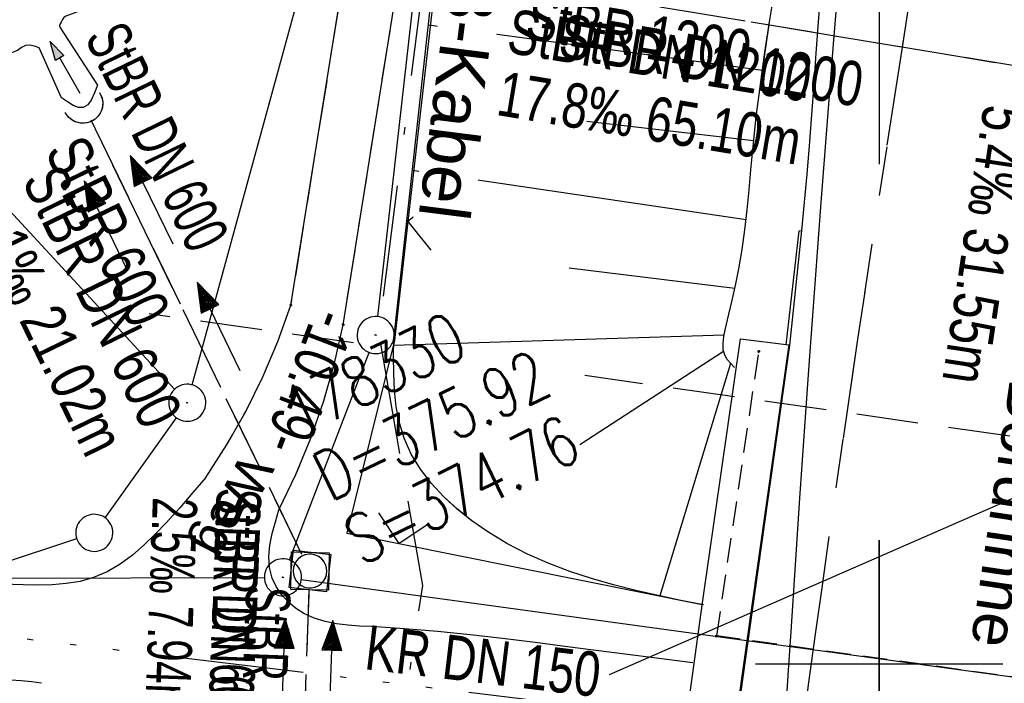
# Model space of a CAD drawing. Extents: x 508275 to 508667, y 447201 to 448341.
# Tile 25 of 33: x 508465 to 508505, y 448099 to 448126. Entities that reach past the tile are written whole.
import ezdxf

# ---------------------------------------------------------------- set-up
doc = ezdxf.new("R2010")
doc.units = 0
doc.header["$LTSCALE"] = 10
doc.header["$MEASUREMENT"] = 0
for name, pattern in [('ACAD_ISO14W100', [25.5, 12, -3, 0.5, -3, 0.5, -3, 0.5, -3]), ('ACAD_ISO16W100', [73, 15, -6.5, 15, -6.5, 15, -7, 1, -7]), ('AUSGEZOGEN', [0]), ('LT00', [0]), ('LT02', [0.4, 0.2, -0.2]), ('LT11', [0.3, 0.2, -0.1]), ('LT12', [0.4, 0.3, -0.1]), ('LT17', [0.15, 0.1, -0.05]), ('STRICHLINIE2', [0.375, 0.25, -0.125])]:
    doc.linetypes.add(name, pattern=pattern)
doc.layers.get('0').update_dxf_attribs({"linetype": 'LT00'})
for name, color, linetype in [('--EK_FBR', 250, 'LT00'), ('--EK_Halt-Pfeil', 4, 'LT00'), ('--EK_Haltung', 7, 'STRICHLINIE2'), ('--EK_Haltung-Text', 140, 'LT00'), ('--EK_Schacht-Text', 5, 'LT00'), ('--EK_ST-93-1', 30, 'LT17'), ('--EL_DFK_AB_L', 21, 'LT00'), ('--EL_DFK_AB_P', 7, 'LT00'), ('--EL_Halt-Pfeil', 4, 'LT00'), ('--EL_Haltung', 182, 'STRICHLINIE2'), ('--EL_Haltung-Text', 182, 'LT00'), ('ABSTAND', 8, 'LT00'), ('BAB-KABEL', 220, 'ACAD_ISO16W100'), ('BAB-KABEL_TEXT', 221, 'Continuous'), ('DFK_AB_L', 21, 'LT00'), ('DFK_AB_P', 7, 'LT00'), ('DFK_GZPKT', 250, 'LT00'), ('DFK_KATASTER', 250, 'LT00'), ('DL', 182, 'LT12'), ('DL_PFEIL', 201, 'LT00'), ('DL_TEXT', 182, 'LT00'), ('FELDWEG_TEXT', 250, 'Continuous'), ('PFEIL', 140, 'AUSGEZOGEN'), ('RINNE_TEXT', 11, 'Continuous'), ('TELEKOM', 210, 'ACAD_ISO14W100'), ('V125_AFBR_BAB', 250, 'LT00'), ('V125_BOESCH', 250, 'LT00'), ('V125_BOSCHUNG', 250, 'LT00'), ('V125_BR_KAPPE', 30, 'LT00'), ('V125_BR_WID', 30, 'LT17'), ('V125_FELDWEG', 250, 'LT11'), ('V125_GRABEN', 250, 'LT00'), ('V125_H_BORD', 8, 'LT00'), ('V125_KA_MULD', 182, 'LT00'), ('V125_LD_MARK', 250, 'LT00'), ('V125_LG_MARK', 250, 'LT02'), ('V125_RASTER', 250, 'LT00'), ('V125_UK_DURCH', 182, 'LT00'), ('V125_ZAUN', 40, 'LT00'), ('V126_AFBR_BAB', 250, 'LT00'), ('V126_BOESCH', 250, 'LT00'), ('V126_BOSCHUNG', 250, 'LT00'), ('V126_BR_KAPPE', 30, 'LT00'), ('V126_BR_WID', 30, 'LT17'), ('V126_FELDWEG', 250, 'LT11'), ('V126_GRABEN', 250, 'LT00'), ('V126_H_BORD', 8, 'LT00'), ('V126_KA_MULD', 182, 'LT00'), ('V126_LD_MARK', 250, 'LT00'), ('V126_LG_MARK', 250, 'LT02'), ('V126_RASTER', 250, 'LT00'), ('V126_UK_DURCH', 182, 'LT00'), ('V126_ZAUN', 40, 'LT00')]:
    doc.layers.add(name, color=color, linetype=linetype)
doc.styles.add('Arial', font='ARIAL.TTF')
doc.styles.add('Beschrift', font='ARIAL.TTF')
doc.styles.add('Haltungsbeschriftung', font='ARIAL.TTF', dxfattribs={"width": 0.75})
doc.styles.add('schachtbeschriftung', font='romans.shx', dxfattribs={"width": 0.75, "height": 2})
doc.styles.get("Standard").update_dxf_attribs({"font": 'ARIAL.TTF'})

# ---------------------------------------------------------------- blocks, each defined once
blk = doc.blocks.new('SYMB7010')
at = {"color": 0, "linetype": 'ByBlock'}
for points in [[(-0.031408, 0.499213), (-0.093728, 0.49134), (-0.15457, 0.475719), (-0.212975, 0.452595), (-0.268021, 0.422333), (-0.31884, 0.385411), (-0.36463, 0.342411), (-0.40467, 0.29401), (-0.438329, 0.240973), (-0.465074, 0.184136), (-0.484486, 0.124395), (-0.496256, 0.062692), (-0.5002, 0)], [(0.5002, 0), (0.496256, 0.062692), (0.484485, 0.124395), (0.465074, 0.184136), (0.438329, 0.240973), (0.40467, 0.29401), (0.36463, 0.342411), (0.31884, 0.385411), (0.268021, 0.422333), (0.212975, 0.452595), (0.15457, 0.475719), (0.093728, 0.49134), (0.031408, 0.499213), (-0.031408, 0.499213)], [(-0.5002, 0), (-0.496256, -0.062692), (-0.484486, -0.124395), (-0.465075, -0.184136), (-0.438329, -0.240973), (-0.404671, -0.29401), (-0.36463, -0.342411), (-0.31884, -0.385411), (-0.268021, -0.422333), (-0.212975, -0.452595), (-0.154571, -0.475719), (-0.093728, -0.49134), (-0.031408, -0.499213), (0.031408, -0.499213)], [(0.031408, -0.499213), (0.093728, -0.491341), (0.15457, -0.475719), (0.212975, -0.452595), (0.268021, -0.422333), (0.31884, -0.385411), (0.36463, -0.342411), (0.404671, -0.294011), (0.438329, -0.240974), (0.465075, -0.184136), (0.484486, -0.124395), (0.496256, -0.062692), (0.500201, 0)]]:
    blk.add_lwpolyline(points, dxfattribs=at)
blk = doc.blocks.new('SYMB0003')
at = {"color": 0, "linetype": 'ByBlock'}
for p, q in [((-0.015712, 0), (0.010166, 0.012015)), ((0, -0.021257), (-0.015712, 0)), ((0.010166, 0.012015), (0, -0.021257))]:
    blk.add_line(p, q, dxfattribs=at)
for points in [[(-0.031395, 0.499013), (-0.093691, 0.491144), (-0.154509, 0.475528), (-0.21289, 0.452414), (-0.267913, 0.422164), (-0.318712, 0.385257), (-0.364484, 0.342274), (-0.404509, 0.293893), (-0.438154, 0.240877), (-0.464888, 0.184062), (-0.484292, 0.124345), (-0.496058, 0.062667), (-0.5, 0)], [(0.5, 0), (0.496057, 0.062667), (0.484292, 0.124345), (0.464888, 0.184062), (0.438153, 0.240877), (0.404509, 0.293893), (0.364484, 0.342274), (0.318712, 0.385257), (0.267913, 0.422164), (0.21289, 0.452414), (0.154509, 0.475528), (0.093691, 0.491144), (0.031395, 0.499013), (-0.031395, 0.499013)], [(-0.5, 0), (-0.496058, -0.062667), (-0.484292, -0.124345), (-0.464888, -0.184062), (-0.438154, -0.240877), (-0.404509, -0.293893), (-0.364485, -0.342274), (-0.318712, -0.385257), (-0.267914, -0.422164), (-0.21289, -0.452414), (-0.154509, -0.475529), (-0.093691, -0.491144), (-0.031395, -0.499014), (0.031395, -0.499014)], [(0.031395, -0.499014), (0.093691, -0.491144), (0.154509, -0.475529), (0.21289, -0.452414), (0.267914, -0.422164), (0.318712, -0.385257), (0.364485, -0.342274), (0.404509, -0.293893), (0.438154, -0.240877), (0.464889, -0.184062), (0.484292, -0.124345), (0.496058, -0.062667), (0.5, 0)]]:
    blk.add_lwpolyline(points, dxfattribs=at)
blk = doc.blocks.new('Pfreil3')
at = {"layer": 'PFEIL'}
blk.add_hatch(color=256, dxfattribs=at).paths.add_polyline_path([(-1.549, 0.273), (-1.549, -0.273), (0, 0)])
for p, q in [((-1.549, 0), (-4.831, 0)), ((-1.549, -0.273), (-1.549, 0.273)), ((-1.549, 0.273), (0, 0)), ((0, 0), (-1.549, -0.273))]:
    blk.add_line(p, q, dxfattribs=at)
blk = doc.blocks.new('SYMB0011')
at = {"color": 0, "linetype": 'ByBlock'}
for p, q in [((0.5, 0), (-0.5, 0)), ((0, 0.5), (0, -0.5))]:
    blk.add_line(p, q, dxfattribs=at)
blk = doc.blocks.new('SYMB0024')
at = {"color": 0, "linetype": 'ByBlock'}
for p, q in [((-0.5, 0.5), (0, 0)), ((0, 0), (0.5, 0.5))]:
    blk.add_line(p, q, dxfattribs=at)
blk = doc.blocks.new('SYMB1210')
at = {"color": 0, "linetype": 'ByBlock'}
blk.add_line((0.018815, -0.179014), (0.055623, -0.17119), dxfattribs=at)
for points in [[(-0.2, -0.2), (-0.2, 0.2), (0.2, 0.2), (0.2, -0.2), (-0.2, -0.2)], [(0.018815, 0.179014), (-0.018815, 0.179014), (-0.055623, 0.17119), (-0.09, 0.155885), (-0.120444, 0.133766), (-0.145623, 0.105801), (-0.164438, 0.073213), (-0.176067, 0.037424), (-0.18, 0)], [(0.18, 0), (0.176067, 0.037424), (0.164438, 0.073213), (0.145623, 0.105801), (0.120444, 0.133766), (0.09, 0.155885), (0.055623, 0.17119), (0.018815, 0.179014)], [(-0.18, 0), (-0.176067, -0.037424), (-0.164438, -0.073213), (-0.145623, -0.105801), (-0.120444, -0.133766), (-0.09, -0.155885), (-0.055623, -0.17119), (-0.018815, -0.179014), (0.018815, -0.179014)], [(0.055623, -0.17119), (0.09, -0.155885), (0.120444, -0.133766), (0.145623, -0.105801), (0.164438, -0.073213), (0.176067, -0.037424), (0.18, 0)]]:
    blk.add_lwpolyline(points, dxfattribs=at)
blk = doc.blocks.new('SYMB1107')
at = {"color": 0, "linetype": 'ByBlock'}
for points in [[(-0.2, 0), (-0.196157, 0.039018), (-0.184776, 0.076537), (-0.166294, 0.111114), (-0.141421, 0.141421), (-0.111114, 0.166294), (-0.076537, 0.184776), (-0.039018, 0.196157), (0, 0.2)], [(0, 0.2), (0.039018, 0.196157), (0.076537, 0.184776), (0.111114, 0.166294), (0.141421, 0.141421), (0.166294, 0.111114), (0.184776, 0.076537), (0.196157, 0.039018), (0.2, 0)]]:
    blk.add_lwpolyline(points, dxfattribs=at)
blk = doc.blocks.new('SYMB0070')
at = {"color": 0, "linetype": 'ByBlock'}
for p, q in [((0.5, 0), (0.2, 0.1)), ((0.2, 0.1), (0.2, 0)), ((-0.5, 0), (0.2, 0)), ((0.468, 0), (0.21, 0.086)), ((0.21, 0.086), (0.21, -0.086)), ((0.21, -0.086), (0.468, 0)), ((0.22, -0.072), (0.437, 0)), ((0.23, -0.058), (0.405, 0)), ((0.24, -0.045), (0.374, 0)), ((0.342, 0), (0.25, 0.031)), ((0.25, 0.031), (0.25, -0.031)), ((0.25, -0.031), (0.342, 0)), ((0.26, -0.017), (0.31, 0)), ((0.27, -0.003), (0.279, 0))]:
    blk.add_line(p, q, dxfattribs=at)
for points in [[(0.2, 0), (0.2, -0.1), (0.5, 0)], [(0.437, 0), (0.22, 0.072), (0.22, -0.072)], [(0.405, 0), (0.23, 0.058), (0.23, -0.058)], [(0.374, 0), (0.24, 0.045), (0.24, -0.045)], [(0.31, 0), (0.26, 0.017), (0.26, -0.017)], [(0.279, 0), (0.27, 0.003), (0.27, -0.003)]]:
    blk.add_lwpolyline(points, dxfattribs=at)

msp = doc.modelspace()

# ---------------------------------------------------------------- linework, layer by layer
at = {"layer": '--EK_FBR'}
for points in [[(508493.568, 448092.814), (508494.877, 448102.16), (508496.384, 448112.886), (508496.549, 448114.433), (508496.712, 448115.981), (508496.869, 448117.529), (508496.98, 448118.67), (508497.085, 448119.811), (508497.182, 448120.953), (508497.278, 448122.202), (508497.367, 448123.452), (508497.453, 448124.702), (508497.54, 448125.951), (508497.633, 448127.2), (508497.736, 448128.448), (508497.854, 448129.695), (508498.018, 448131.19), (508498.205, 448132.683), (508498.411, 448134.173), (508498.631, 448135.662), (508498.861, 448137.15), (508499.097, 448138.637), (508499.19, 448139.213)], [(508472.758, 448107.538), (508472.237, 448106.926), (508471.707, 448106.316), (508471.157, 448105.708), (508470.721, 448105.253), (508470.266, 448104.813), (508469.79, 448104.402), (508469.291, 448104.036), (508468.767, 448103.726), (508468.214, 448103.487), (508467.675, 448103.336), (508467.116, 448103.245), (508466.542, 448103.201), (508465.959, 448103.188), (508465.373, 448103.195), (508463.698, 448103.253)], [(508492.466, 448100.038), (508490.77, 448100.257), (508489.076, 448100.476), (508487.388, 448100.693), (508486.077, 448100.86), (508484.767, 448101.021), (508483.453, 448101.171), (508482.133, 448101.305), (508480.801, 448101.417), (508479.454, 448101.504), (508478.981, 448101.53), (508478.51, 448101.564), (508478.045, 448101.62), (508477.59, 448101.71), (508477.149, 448101.847), (508476.727, 448102.043), (508476.395, 448102.257), (508476.09, 448102.514), (508475.822, 448102.806), (508475.601, 448103.126), (508475.44, 448103.468), (508475.332, 448103.897), (508475.309, 448104.342), (508475.353, 448104.801), (508475.446, 448105.27), (508475.574, 448105.745), (508475.718, 448106.224)], [(508466.11, 448099.212), (508465.705, 448099.27), (508465.289, 448099.307), (508464.869, 448099.336), (508463.245, 448099.46), (508461.648, 448099.616), (508460.075, 448099.799), (508458.524, 448100.006), (508456.991, 448100.234), (508455.473, 448100.479), (508453.967, 448100.737), (508452.471, 448101.006), (508450.981, 448101.281), (508449.494, 448101.56), (508448.007, 448101.839), (508446.518, 448102.113), (508445.023, 448102.381), (508443.172, 448102.697)]]:
    msp.add_lwpolyline(points, dxfattribs=at)
at = {"layer": '--EK_FBR', "flags": 128}
for points in [[(508472.758, 448107.538), (508473.604, 448108.849), (508474.374, 448110.206), (508475.066, 448111.604), (508475.677, 448113.04), (508476.206, 448114.508), (508479.801, 448136.921), (508479.817, 448137.27)], [(508475.718, 448106.224), (508476.406, 448107.659), (508477.011, 448109.13), (508477.533, 448110.633), (508477.969, 448112.164), (508478.319, 448113.716), (508481.965, 448136.621), (508481.979, 448136.778)]]:
    msp.add_lwpolyline(points, dxfattribs=at)
at = {"layer": '--EK_Haltung'}
for p, q in [((508476.646, 448104.428), (508468.12, 448121.99)), ((508476.714, 448096.568), (508476.946, 448103.002))]:
    msp.add_line(p, q, dxfattribs=at)
at = {"layer": '--EK_Schacht-Text', "flags": 128}
msp.add_lwpolyline([(508489.087, 448099.566), (508512.014, 448109.59), (508520.517, 448108.58), (508521.884, 448119.333)], dxfattribs=at)
at = {"layer": '--EK_ST-93-1', "ltscale": 2.5}
for p, q in [((508478.734, 448112.988), (508470.47, 448114.162)), ((508508.992, 448108.687), (508488.09, 448111.658))]:
    msp.add_line(p, q, dxfattribs=at)
at = {"layer": '--EL_DFK_AB_L'}
for p, q in [((508471.501, 448111.109), (508439.028, 448146.192)), ((508472.208, 448111.282), (508476.423, 448126.685)), ((508476.149, 448104.201), (508479.362, 448112.599)), ((508522.701, 448097.089), (508476.624, 448103.397))]:
    msp.add_line(p, q, dxfattribs=at)
at = {"layer": '--EL_Haltung'}
for p, q in [((508476.646, 448104.428), (508468.12, 448121.99)), ((508476.714, 448096.568), (508476.946, 448103.002))]:
    msp.add_line(p, q, dxfattribs=at)
at = {"layer": 'BAB-KABEL', "ltscale": 0.03, "flags": 128}
msp.add_lwpolyline([(508483.284, 448141.058), (508483.035, 448139.227), (508479.751, 448113.403), (508481.527, 448103.17), (508480.164, 448094.262), (508478.935, 448090.579), (508477.433, 448087.401), (508476.34, 448080.034), (508472.781, 448052.024), (508471.007, 448040.418), (508470.052, 448032.878), (508469.506, 448025.92), (508468.687, 448016.779), (508466.83, 447996.179), (508463.714, 447929.595), (508460.374, 447843.858), (508458.4, 447784.541), (508457.287, 447767.197), (508455.205, 447723.038), (508453.729, 447699.288), (508451.379, 447637.698), (508449.204, 447601.324), (508447.463, 447580.353), (508445.551, 447556.949), (508439.899, 447511.622), (508435.634, 447479.341), (508431.536, 447447.33), (508425.814, 447408.25), (508422.058, 447386.255), (508419.489, 447370.364), (508419.463, 447366.692), (508417.017, 447353.034), (508419.671, 447348.567), (508418.263, 447336.935), (508413.792, 447330.933), (508402.026, 447282.819), (508386.099, 447280.447), (508366.681, 447274.025), (508361.372, 447269.698), (508361.657, 447256.667), (508362.195, 447223.902)], dxfattribs=at)
at = {"layer": 'DFK_AB_L'}
for p, q in [((508471.501, 448111.109), (508439.028, 448146.192)), ((508479.715, 448114.045), (508482.775, 448141.117)), ((508472.208, 448111.282), (508476.423, 448126.685)), ((508476.149, 448104.201), (508479.362, 448112.599)), ((508522.701, 448097.089), (508476.624, 448103.397))]:
    msp.add_line(p, q, dxfattribs=at)
at = {"layer": 'DFK_KATASTER'}
for p, q in [((508468.687, 448105.908), (508471.574, 448109.95)), ((508463.423, 448103.704), (508467.538, 448105.065)), ((508463.46, 448103.47), (508475.131, 448103.498))]:
    msp.add_line(p, q, dxfattribs=at)
at = {"layer": 'DL'}
for p, q in [((508537.984, 448118.794), (508475.246, 448129.204)), ((508476.646, 448104.428), (508468.12, 448121.99)), ((508476.714, 448096.568), (508476.946, 448103.002))]:
    msp.add_line(p, q, dxfattribs=at)
at = {"layer": 'TELEKOM', "ltscale": 0.05, "flags": 128}
msp.add_lwpolyline([(508379.628, 448135.598), (508384.195, 448129.846), (508393.58, 448118.477), (508401.63, 448113.994), (508405.887, 448112.13), (508414.729, 448109.229), (508418.293, 448108.174), (508427, 448106.855), (508463.473, 448101.255), (508493.23, 448097.67), (508537.398, 448092.796), (508551.327, 448092.584), (508582.984, 448088.578), (508614.39, 448087.878), (508624.185, 448087.124), (508655.829, 448085.243), (508662.36, 448082.219)], dxfattribs=at)
at = {"layer": 'V125_AFBR_BAB'}
for points in [[(508493.568, 448092.814), (508494.877, 448102.16), (508496.384, 448112.886), (508496.549, 448114.433), (508496.712, 448115.981), (508496.869, 448117.529), (508496.98, 448118.67), (508497.085, 448119.811), (508497.182, 448120.953), (508497.278, 448122.202), (508497.367, 448123.452), (508497.453, 448124.702), (508497.54, 448125.951), (508497.633, 448127.2), (508497.736, 448128.448), (508497.854, 448129.695), (508498.018, 448131.19), (508498.205, 448132.683), (508498.411, 448134.173), (508498.631, 448135.662), (508498.861, 448137.15), (508499.097, 448138.637), (508499.19, 448139.213)], [(508472.758, 448107.538), (508472.237, 448106.926), (508471.707, 448106.316), (508471.157, 448105.708), (508470.721, 448105.253), (508470.266, 448104.813), (508469.79, 448104.402), (508469.291, 448104.036), (508468.767, 448103.726), (508468.214, 448103.487), (508467.675, 448103.336), (508467.116, 448103.245), (508466.542, 448103.201), (508465.959, 448103.188), (508465.373, 448103.195), (508463.698, 448103.253)], [(508492.466, 448100.038), (508490.77, 448100.257), (508489.076, 448100.476), (508487.388, 448100.693), (508486.077, 448100.86), (508484.767, 448101.021), (508483.453, 448101.171), (508482.133, 448101.305), (508480.801, 448101.417), (508479.454, 448101.504), (508478.981, 448101.53), (508478.51, 448101.564), (508478.045, 448101.62), (508477.59, 448101.71), (508477.149, 448101.847), (508476.727, 448102.043), (508476.395, 448102.257), (508476.09, 448102.514), (508475.822, 448102.806), (508475.601, 448103.126), (508475.44, 448103.468), (508475.332, 448103.897), (508475.309, 448104.342), (508475.353, 448104.801), (508475.446, 448105.27), (508475.574, 448105.745), (508475.718, 448106.224)], [(508466.11, 448099.212), (508465.705, 448099.27), (508465.289, 448099.307), (508464.869, 448099.336), (508463.245, 448099.46), (508461.648, 448099.616), (508460.075, 448099.799), (508458.524, 448100.006), (508456.991, 448100.234), (508455.473, 448100.479), (508453.967, 448100.737), (508452.471, 448101.006), (508450.981, 448101.281), (508449.494, 448101.56), (508448.007, 448101.839), (508446.518, 448102.113), (508445.023, 448102.381), (508443.172, 448102.697)]]:
    msp.add_lwpolyline(points, dxfattribs=at)
at = {"layer": 'V125_BOESCH'}
for points in [[(508492.886, 448102.381), (508491.971, 448102.568), (508491.058, 448102.762), (508490.15, 448102.969), (508489.25, 448103.197), (508488.359, 448103.451), (508487.48, 448103.739), (508486.615, 448104.067), (508485.767, 448104.443), (508484.938, 448104.872), (508484.13, 448105.362), (508483.52, 448105.789), (508482.934, 448106.255), (508482.386, 448106.759), (508481.885, 448107.3), (508481.444, 448107.876), (508481.072, 448108.485), (508480.781, 448109.128), (508480.589, 448109.754), (508480.463, 448110.403), (508480.392, 448111.07), (508480.36, 448111.751), (508480.355, 448112.441), (508480.363, 448113.135), (508482.944, 448136.561)], [(508494.148, 448111.992), (508493.992, 448112.146), (508493.853, 448112.307), (508493.749, 448112.481), (508493.686, 448112.716), (508493.681, 448112.971), (508493.715, 448113.238), (508493.769, 448113.507), (508493.915, 448114.151), (508494.061, 448114.77), (508494.2, 448115.376), (508494.326, 448115.98), (508494.46, 448116.761), (508494.567, 448117.556), (508494.656, 448118.359), (508494.734, 448119.17), (508494.807, 448119.983), (508494.883, 448120.796), (508495.027, 448122.121), (508495.193, 448123.438), (508495.379, 448124.749), (508495.581, 448126.055), (508495.796, 448127.357)]]:
    msp.add_lwpolyline(points, dxfattribs=at)
at = {"layer": 'V125_BOSCHUNG'}
for p, q in [((508495.272, 448124.006), (508481.762, 448125.832)), ((508494.92, 448121.161), (508488.17, 448121.941)), ((508494.614, 448117.963), (508481.114, 448119.95)), ((508494.157, 448115.185), (508487.463, 448116.006)), ((508493.725, 448113.292), (508480.359, 448112.881)), ((508493.699, 448112.639), (508487.893, 448108.864)), ((508493.988, 448112.15), (508491.127, 448102.75))]:
    msp.add_line(p, q, dxfattribs=at)
at = {"layer": 'V125_BR_KAPPE'}
msp.add_lwpolyline([(508494.39, 448113.144), (508496.338, 448112.908), (508494.821, 448102.171), (508493.502, 448092.811), (508492.121, 448082.164), (508490.159, 448082.453), (508491.558, 448093.062), (508492.848, 448102.464), (508494.39, 448113.144)], dxfattribs=at)
at = {"layer": 'V125_BR_WID'}
msp.add_lwpolyline([(508524.245, 448107.879), (508522.61, 448097.091), (508493.429, 448101.128), (508495.132, 448112.634)], dxfattribs=at)
at = {"layer": 'V125_FELDWEG', "flags": 128}
for points in [[(508472.758, 448107.538), (508473.604, 448108.849), (508474.374, 448110.206), (508475.066, 448111.604), (508475.677, 448113.04), (508476.206, 448114.508), (508479.801, 448136.921), (508479.817, 448137.27)], [(508475.718, 448106.224), (508476.406, 448107.659), (508477.011, 448109.13), (508477.533, 448110.633), (508477.969, 448112.164), (508478.319, 448113.716), (508481.965, 448136.621), (508481.979, 448136.778)]]:
    msp.add_lwpolyline(points, dxfattribs=at)
at = {"layer": 'V125_GRABEN'}
for points in [[(508473.949, 448128.455), (508472.685, 448128.274), (508467.096, 448126.205), (508467.019, 448126.149), (508466.966, 448126.062), (508466.913, 448125.96), (508466.87, 448125.888), (508466.841, 448125.82), (508466.852, 448125.757), (508468.378, 448123.41)], [(508466.926, 448122.892), (508466.021, 448124.924), (508465.832, 448124.984), (508465.647, 448125.02), (508465.472, 448125.008), (508465.303, 448124.931), (508465.142, 448124.815), (508459.205, 448122.455), (508454.147, 448120.141)], [(508468.378, 448123.41), (508468.26, 448123.1), (508468.132, 448122.823), (508467.983, 448122.612), (508467.805, 448122.501), (508467.613, 448122.506), (508467.398, 448122.59), (508467.166, 448122.728), (508466.926, 448122.892)]]:
    msp.add_lwpolyline(points, dxfattribs=at)
at = {"layer": 'V125_H_BORD'}
msp.add_lwpolyline([(508496.237, 448112.907), (508496.768, 448117.511), (508496.869, 448117.529)], dxfattribs=at)
at = {"layer": 'V125_LD_MARK'}
msp.add_lwpolyline([(508499.614, 448139.164), (508499.437, 448137.874), (508499.175, 448135.774), (508498.937, 448133.671), (508498.719, 448131.565), (508498.519, 448129.457), (508498.332, 448127.348), (508498.154, 448125.238), (508497.889, 448121.951), (508497.636, 448118.663), (508497.391, 448115.375), (508497.153, 448112.086), (508496.961, 448109.393), (508496.774, 448106.699), (508496.593, 448104.005), (508496.419, 448101.31), (508496.309, 448099.542), (508496.2, 448097.774)], dxfattribs=at)
at = {"layer": 'V125_LG_MARK', "ltscale": 3, "flags": 128}
msp.add_lwpolyline([(508503.119, 448138.757), (508502.968, 448137.843), (508502.271, 448133.516), (508501.585, 448129.187), (508500.909, 448124.857), (508500.302, 448120.918), (508499.703, 448116.978), (508499.113, 448113.036), (508498.533, 448109.093), (508497.966, 448105.149), (508497.412, 448101.202), (508497.143, 448099.252), (508496.877, 448097.301), (508496.612, 448095.35)], dxfattribs=at)
at = {"layer": 'V125_RASTER'}
for p, q in [((508499.998, 448095.001), (508499.998, 448105.001)), ((508494.998, 448100), (508504.998, 448100))]:
    msp.add_line(p, q, dxfattribs=at)
at = {"layer": 'V125_ZAUN'}
for p, q in [((508482.629, 448132.796), (508480.934, 448117.892)), ((508480.563, 448104.871), (508492.839, 448102.401))]:
    msp.add_line(p, q, dxfattribs=at)
msp.add_lwpolyline([(508480.934, 448117.892), (508480.388, 448113.086), (508478.469, 448105.292), (508480.563, 448104.871)], dxfattribs=at)
at = {"layer": 'V126_AFBR_BAB'}
for points in [[(508493.568, 448092.814), (508494.877, 448102.16), (508496.384, 448112.886), (508496.549, 448114.433), (508496.712, 448115.981), (508496.869, 448117.529), (508496.98, 448118.67), (508497.085, 448119.811), (508497.182, 448120.953), (508497.278, 448122.202), (508497.367, 448123.452), (508497.453, 448124.702), (508497.54, 448125.951), (508497.633, 448127.2), (508497.736, 448128.448), (508497.854, 448129.695), (508498.018, 448131.19), (508498.205, 448132.683), (508498.411, 448134.173), (508498.631, 448135.662), (508498.861, 448137.15), (508499.097, 448138.637), (508499.19, 448139.213)], [(508472.758, 448107.538), (508472.238, 448106.926), (508471.707, 448106.316), (508471.157, 448105.708), (508470.721, 448105.253), (508470.266, 448104.813), (508469.79, 448104.402), (508469.291, 448104.036), (508468.767, 448103.726), (508468.214, 448103.487), (508467.675, 448103.336), (508467.116, 448103.245), (508466.542, 448103.201), (508465.959, 448103.188), (508465.373, 448103.195), (508463.698, 448103.253)], [(508492.466, 448100.038), (508490.77, 448100.257), (508489.076, 448100.476), (508487.388, 448100.693), (508486.077, 448100.86), (508484.767, 448101.021), (508483.453, 448101.171), (508482.133, 448101.305), (508480.801, 448101.417), (508479.454, 448101.504), (508478.981, 448101.53), (508478.51, 448101.564), (508478.045, 448101.62), (508477.59, 448101.71), (508477.149, 448101.847), (508476.727, 448102.043), (508476.395, 448102.257), (508476.09, 448102.514), (508475.822, 448102.806), (508475.601, 448103.127), (508475.44, 448103.468), (508475.332, 448103.897), (508475.309, 448104.342), (508475.353, 448104.801), (508475.446, 448105.27), (508475.574, 448105.745), (508475.718, 448106.224)], [(508466.11, 448099.212), (508465.705, 448099.27), (508465.29, 448099.307), (508464.869, 448099.336), (508463.245, 448099.46), (508461.648, 448099.616), (508460.075, 448099.799), (508458.524, 448100.006), (508456.991, 448100.234), (508455.473, 448100.479), (508453.967, 448100.737), (508452.471, 448101.006), (508450.981, 448101.281), (508449.494, 448101.56), (508448.007, 448101.839), (508446.518, 448102.113), (508445.023, 448102.381), (508443.173, 448102.697)]]:
    msp.add_lwpolyline(points, dxfattribs=at)
at = {"layer": 'V126_BOESCH'}
for points in [[(508492.886, 448102.381), (508491.971, 448102.568), (508491.058, 448102.762), (508490.151, 448102.969), (508489.25, 448103.197), (508488.359, 448103.451), (508487.48, 448103.739), (508486.615, 448104.067), (508485.767, 448104.443), (508484.938, 448104.872), (508484.13, 448105.362), (508483.52, 448105.789), (508482.935, 448106.255), (508482.386, 448106.759), (508481.885, 448107.3), (508481.444, 448107.876), (508481.072, 448108.485), (508480.781, 448109.128), (508480.589, 448109.754), (508480.463, 448110.403), (508480.392, 448111.07), (508480.36, 448111.751), (508480.355, 448112.441), (508480.363, 448113.135), (508482.944, 448136.561)], [(508494.148, 448111.992), (508493.992, 448112.146), (508493.853, 448112.307), (508493.749, 448112.481), (508493.686, 448112.716), (508493.681, 448112.971), (508493.715, 448113.238), (508493.769, 448113.507), (508493.915, 448114.151), (508494.061, 448114.771), (508494.2, 448115.376), (508494.326, 448115.98), (508494.46, 448116.761), (508494.567, 448117.556), (508494.656, 448118.359), (508494.734, 448119.17), (508494.807, 448119.983), (508494.883, 448120.796), (508495.027, 448122.121), (508495.193, 448123.438), (508495.38, 448124.749), (508495.581, 448126.055), (508495.796, 448127.357)]]:
    msp.add_lwpolyline(points, dxfattribs=at)
at = {"layer": 'V126_BOSCHUNG'}
for p, q in [((508495.272, 448124.006), (508481.762, 448125.832)), ((508494.92, 448121.161), (508488.17, 448121.941)), ((508494.614, 448117.963), (508481.114, 448119.95)), ((508494.157, 448115.185), (508487.463, 448116.006)), ((508493.725, 448113.292), (508480.359, 448112.881)), ((508493.699, 448112.639), (508487.893, 448108.864)), ((508493.988, 448112.15), (508491.127, 448102.75))]:
    msp.add_line(p, q, dxfattribs=at)
at = {"layer": 'V126_BR_KAPPE'}
msp.add_lwpolyline([(508494.39, 448113.144), (508496.338, 448112.908), (508494.821, 448102.171), (508493.502, 448092.811), (508492.121, 448082.164), (508490.159, 448082.453), (508491.558, 448093.062), (508492.848, 448102.464), (508494.39, 448113.144)], dxfattribs=at)
at = {"layer": 'V126_BR_WID'}
msp.add_lwpolyline([(508524.245, 448107.879), (508522.61, 448097.091), (508493.429, 448101.128), (508495.132, 448112.634)], dxfattribs=at)
at = {"layer": 'V126_FELDWEG', "flags": 128}
for points in [[(508472.758, 448107.538), (508473.604, 448108.849), (508474.374, 448110.206), (508475.066, 448111.604), (508475.677, 448113.04), (508476.206, 448114.508), (508479.801, 448136.921), (508479.817, 448137.271)], [(508475.718, 448106.224), (508476.406, 448107.659), (508477.011, 448109.13), (508477.533, 448110.633), (508477.97, 448112.164), (508478.319, 448113.716), (508481.965, 448136.621), (508481.979, 448136.778)]]:
    msp.add_lwpolyline(points, dxfattribs=at)
at = {"layer": 'V126_GRABEN'}
for points in [[(508473.949, 448128.455), (508472.686, 448128.274), (508467.096, 448126.205), (508467.019, 448126.149), (508466.966, 448126.062), (508466.913, 448125.96), (508466.87, 448125.888), (508466.841, 448125.82), (508466.852, 448125.757), (508468.378, 448123.41)], [(508466.926, 448122.892), (508466.021, 448124.924), (508465.832, 448124.984), (508465.648, 448125.02), (508465.472, 448125.008), (508465.303, 448124.931), (508465.142, 448124.815), (508459.205, 448122.455), (508454.147, 448120.141)], [(508468.378, 448123.41), (508468.26, 448123.1), (508468.132, 448122.823), (508467.984, 448122.612), (508467.805, 448122.501), (508467.614, 448122.506), (508467.398, 448122.59), (508467.166, 448122.728), (508466.926, 448122.892)]]:
    msp.add_lwpolyline(points, dxfattribs=at)
at = {"layer": 'V126_H_BORD'}
msp.add_lwpolyline([(508496.237, 448112.907), (508496.768, 448117.511), (508496.869, 448117.529)], dxfattribs=at)
at = {"layer": 'V126_LD_MARK'}
msp.add_lwpolyline([(508499.614, 448139.164), (508499.437, 448137.874), (508499.175, 448135.774), (508498.937, 448133.671), (508498.719, 448131.565), (508498.519, 448129.457), (508498.332, 448127.348), (508498.154, 448125.238), (508497.889, 448121.951), (508497.636, 448118.663), (508497.391, 448115.375), (508497.153, 448112.086), (508496.961, 448109.393), (508496.774, 448106.699), (508496.593, 448104.005), (508496.419, 448101.31), (508496.309, 448099.542), (508496.2, 448097.774)], dxfattribs=at)
at = {"layer": 'V126_LG_MARK'}
msp.add_lwpolyline([(508503.119, 448138.757), (508502.968, 448137.843), (508502.271, 448133.516), (508501.585, 448129.187), (508500.909, 448124.857), (508500.302, 448120.918), (508499.703, 448116.978), (508499.113, 448113.036), (508498.533, 448109.093), (508497.966, 448105.149), (508497.412, 448101.202), (508497.143, 448099.252), (508496.877, 448097.301), (508496.612, 448095.35)], dxfattribs=at)
at = {"layer": 'V126_RASTER'}
for p, q in [((508499.999, 448139.119), (508499.999, 448120.213)), ((508499.999, 448105), (508499.999, 448095)), ((508494.995, 448100), (508504.995, 448100))]:
    msp.add_line(p, q, dxfattribs=at)
at = {"layer": 'V126_ZAUN'}
for p, q in [((508482.629, 448132.796), (508480.935, 448117.892)), ((508480.563, 448104.871), (508492.839, 448102.401))]:
    msp.add_line(p, q, dxfattribs=at)
msp.add_lwpolyline([(508480.935, 448117.892), (508480.388, 448113.086), (508478.469, 448105.292), (508480.563, 448104.871)], dxfattribs=at)

# ---------------------------------------------------------------- block references
at = {"layer": '--EK_Halt-Pfeil', "yscale": 4, "zscale": 4}
for p, xscale, rotation in [((508473.283, 448113.647), 4.000000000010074, 115.8945799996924), ((508475.903, 448099.833), 3.999999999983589, 87.93579000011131)]:
    msp.add_blockref('SYMB0070', p, dxfattribs=dict(at, xscale=xscale, rotation=rotation))
at = {"layer": '--EL_DFK_AB_P', "xscale": 1.500000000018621, "yscale": 1.5, "zscale": 1.5, "rotation": 264.7377099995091}
for p in [(508479.631, 448113.3), (508472.01, 448110.56), (508475.881, 448103.5)]:
    msp.add_blockref('SYMB0003', p, dxfattribs=at)
at = {"layer": '--EL_Halt-Pfeil', "yscale": 4, "zscale": 4}
for p, xscale, rotation in [((508468.71, 448117.737), 4.000000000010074, 115.8945799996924), ((508477.83, 448099.751), 3.999999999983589, 87.93579000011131)]:
    msp.add_blockref('SYMB0070', p, dxfattribs=dict(at, xscale=xscale, rotation=rotation))
at = {"layer": 'DFK_AB_P', "xscale": 1.500000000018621, "yscale": 1.5, "zscale": 1.5, "rotation": 264.7377099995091}
for p in [(508479.631, 448113.3), (508472.01, 448110.56), (508475.881, 448103.5)]:
    msp.add_blockref('SYMB0003', p, dxfattribs=at)
at = {"layer": 'DFK_GZPKT', "xscale": 1.500000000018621, "yscale": 1.5, "zscale": 1.5, "rotation": 264.7377099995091}
msp.add_blockref('SYMB7010', (508468.25, 448105.299), dxfattribs=at)
at = {"layer": 'DL_PFEIL', "yscale": 4, "zscale": 4}
for p, xscale, rotation in [((508470.568, 448118.77), 4.000000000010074, 115.8945799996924), ((508477.83, 448099.751), 3.999999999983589, 87.93579000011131)]:
    msp.add_blockref('SYMB0070', p, dxfattribs=dict(at, xscale=xscale, rotation=rotation))
at = {"layer": 'PFEIL', "xscale": 0.5, "yscale": 0.7, "zscale": 0.5, "rotation": 119.8104677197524}
msp.add_blockref('Pfreil3', (508466.466, 448125.179), dxfattribs=at)
at = {"layer": 'V125_BR_WID', "xscale": 0.09999999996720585, "yscale": 0.09999999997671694, "zscale": 0.1, "rotation": 248.1984000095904}
for p in [(508495.132, 448112.634), (508493.429, 448101.128)]:
    msp.add_blockref('SYMB0011', p, dxfattribs=at)
at = {"layer": 'V125_FELDWEG', "xscale": 0.09999999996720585, "yscale": 0.09999999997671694, "zscale": 0.1, "rotation": 248.1984000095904}
for p in [(508476.206, 448114.508), (508478.319, 448113.716)]:
    msp.add_blockref('SYMB0011', p, dxfattribs=at)
at = {"layer": 'V125_KA_MULD', "xscale": 3.800000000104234, "yscale": 3.799999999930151, "zscale": 3.8, "rotation": 358.7402581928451}
msp.add_blockref('SYMB1210', (508476.974, 448103.753), dxfattribs=at)
at = {"layer": 'V125_UK_DURCH', "xscale": 4.000000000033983, "yscale": 4, "zscale": 4, "rotation": 206.6846840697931}
msp.add_blockref('SYMB1107', (508467.793, 448122.666), dxfattribs=at)
at = {"layer": 'V125_ZAUN', "yscale": 2.099999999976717, "zscale": 2.1}
for p, xscale, rotation in [((508480.934, 448117.892), 2.100000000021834, 263.5121100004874), ((508480.563, 448104.871), 2.100000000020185, 348.6249299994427)]:
    msp.add_blockref('SYMB0024', p, dxfattribs=dict(at, xscale=xscale, rotation=rotation))
at = {"layer": 'V126_BR_WID', "xscale": 0.100000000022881, "yscale": 0.09999999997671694, "zscale": 0.1, "rotation": 263.3832000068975}
for p in [(508495.132, 448112.634), (508493.429, 448101.128)]:
    msp.add_blockref('SYMB0011', p, dxfattribs=at)
at = {"layer": 'V126_FELDWEG', "xscale": 0.100000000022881, "yscale": 0.09999999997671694, "zscale": 0.1, "rotation": 263.3832000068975}
for p in [(508476.206, 448114.508), (508478.319, 448113.716)]:
    msp.add_blockref('SYMB0011', p, dxfattribs=at)
at = {"layer": 'V126_KA_MULD', "xscale": 3.799999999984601, "yscale": 3.799999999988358, "zscale": 3.8, "rotation": 263.3832000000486}
msp.add_blockref('SYMB1210', (508476.974, 448103.753), dxfattribs=at)
at = {"layer": 'V126_UK_DURCH', "xscale": 3.99999999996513, "yscale": 3.999999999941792, "zscale": 4, "rotation": 213.4065870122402}
msp.add_blockref('SYMB1107', (508467.793, 448122.666), dxfattribs=at)
at = {"layer": 'V126_ZAUN', "yscale": 2.099999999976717, "zscale": 2.1}
for p, xscale, rotation in [((508480.935, 448117.892), 2.099999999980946, 263.5126000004), ((508480.563, 448104.871), 2.100000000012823, 348.6253699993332)]:
    msp.add_blockref('SYMB0024', p, dxfattribs=dict(at, xscale=xscale, rotation=rotation))

# ---------------------------------------------------------------- texts
at = {"layer": '--EK_Haltung-Text', "style": 'Haltungsbeschriftung'}
for s, rotation, width, p in [('5.4‰ 31.55m', -98.5864, 0.75, (508504.242, 448122.673)), ('StBR DN 600', -64.1054, 0.75, (508465.301, 448119.553)), ('8.1‰ 21.02m', -64.1054, 0.75, (508462.998, 448118.434)), ('2.5‰ 7.94m', -92.0642, 0.65, (508470.622, 448106.756)), ('StBR DN 600', -92.0642, 0.65, (508473.18, 448106.663)), ('KR DN 150', -6.8327, 0.75, (508479.136, 448099.789))]:
    msp.add_text(s, height=1.8, rotation=rotation, dxfattribs=dict(at, width=width)).set_placement(p)
at = {"layer": '--EK_Schacht-Text', "style": 'schachtbeschriftung', "width": 0.75}
for s, p in [('178330', (508476.53, 448109.139)), ('D=375.92', (508477.788, 448106.547)), ('S=374.76', (508479.045, 448103.955))]:
    msp.add_text(s, height=2, rotation=25.8946, dxfattribs=at).set_placement(p)
at = {"layer": '--EL_Haltung-Text', "style": 'Haltungsbeschriftung'}
for s, rotation, width, p in [('StBR DN 1200', -9.4204, 0.75, (508486.964, 448124.548)), ('StBR DN 600', -64.1054, 0.65, (508467.843, 448125.342)), ('StBR DN 600', -92.0642, 0.65, (508473.214, 448107.137))]:
    msp.add_text(s, height=1.8, rotation=rotation, dxfattribs=dict(at, width=width)).set_placement(p)
at = {"layer": 'ABSTAND', "width": 0.75}
msp.add_text('-10.49-', height=1.8, rotation=-110.9382, dxfattribs=at).set_placement((508477.188, 448114.476))
at = {"layer": 'DL_TEXT', "style": 'Haltungsbeschriftung'}
for s, rotation, width, p in [('StBR 1200', -9.4204, 0.75, (508485.635, 448125.306)), ('StBR 600', -64.1054, 0.75, (508466.233, 448120.735)), ('StBR 600', -92.0642, 0.65, (508474.396, 448103.167))]:
    msp.add_text(s, height=1.8, rotation=rotation, dxfattribs=dict(at, width=width)).set_placement(p)
at = {"layer": 'FELDWEG_TEXT', "insert": (508473.826, 448108.796), "char_height": 1.5, "attachment_point": 7, "rotation": 242.616, "style": 'Beschrift'}
msp.add_mtext('Weg', dxfattribs=at)
at = {"layer": 'RINNE_TEXT', "insert": (508507.078, 448111.321), "char_height": 1.8, "attachment_point": 1, "rotation": 261.5882, "style": 'Arial'}
msp.add_mtext('Bordrinne', dxfattribs=at)

# ---------------------------------------------------------------- next in the draw order: texts
at = {"layer": 'BAB-KABEL_TEXT', "insert": (508482.197, 448124.896), "char_height": 2, "attachment_point": 8, "rotation": 262.7531, "style": 'Beschrift', "bg_fill": 3, "box_fill_scale": 1.1, "bg_fill_color": 256, "bg_fill_transparency": 3933577}
msp.add_mtext('BAB-Kabel', dxfattribs=at)

# ---------------------------------------------------------------- next in the draw order: linework, layer by layer
at = {"layer": '--EK_Haltung'}
msp.add_line((508537.984, 448118.794), (508475.246, 448129.204), dxfattribs=at)
at = {"layer": '--EL_DFK_AB_L'}
msp.add_line((508479.715, 448114.045), (508482.775, 448141.117), dxfattribs=at)
at = {"layer": '--EL_Haltung'}
msp.add_line((508537.984, 448118.794), (508475.246, 448129.204), dxfattribs=at)

# ---------------------------------------------------------------- next in the draw order: texts
at = {"layer": '--EK_Haltung-Text', "style": 'Haltungsbeschriftung', "width": 0.75}
for s, p in [('StBR DN 1200', (508484.878, 448124.738)), ('17.8‰ 65.10m', (508484.459, 448122.212))]:
    msp.add_text(s, height=1.8, rotation=-9.4204, dxfattribs=at).set_placement(p)

doc.saveas('drawing.dxf')
